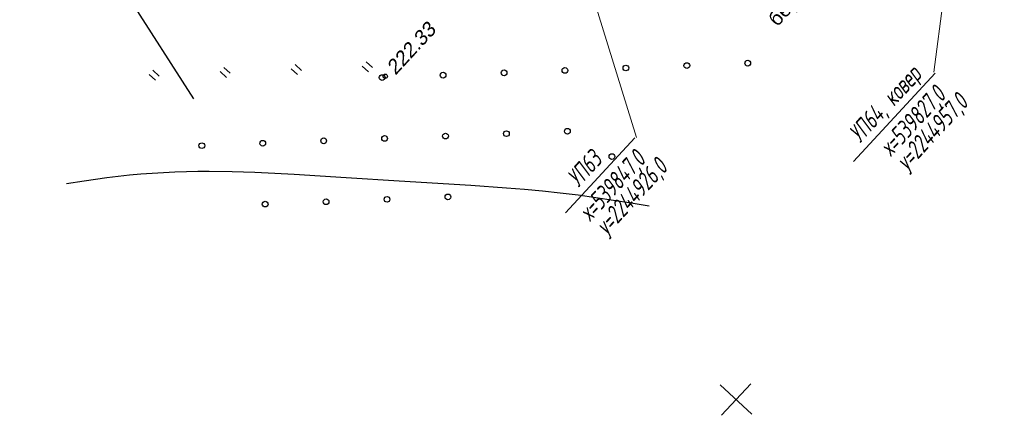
# Model space of a CAD drawing. Header units: millimetres. Extents: x -10 to 1169, y 1 to 1686.
# Tile 31 of 224: x 251 to 319, y 493 to 520. Entities that reach past the tile are written whole.
import ezdxf
from ezdxf.enums import TextEntityAlignment as Align

# ---------------------------------------------------------------- set-up
doc = ezdxf.new("R2010")
doc.units = ezdxf.units.MM
doc.linetypes.add('CONTI', pattern=[0])
for name, color, linetype in [('CONTURS', 7, 'Continuous'), ('COORDS', 7, 'Continuous'), ('GPR_PICK', 7, 'Continuous'), ('IZOLINES', 32, 'Continuous'), ('PDIGIT', 170, 'Continuous'), ('PICKETS', 7, 'Continuous'), ('ОБЪЕКТЫ_АВТОДОРОГ', 7, 'Continuous')]:
    doc.layers.add(name, color=color, linetype=linetype)
doc.styles.add('GPR', font='isocpeui.ttf', dxfattribs={"width": 0.8})
doc.styles.get("Standard").update_dxf_attribs({"font": 'arial.ttf'})

# ---------------------------------------------------------------- blocks, each defined once
blk = doc.blocks.new('401')
at = {"layer": 'CONTURS'}
for p, q in [((0, 0), (0, 1.2)), ((0.8, 0), (0.8, 1.2))]:
    blk.add_line(p, q, dxfattribs=at)
blk = doc.blocks.new('373')
at = {"layer": 'CONTURS'}
blk.add_circle((0, 0), 0.4, dxfattribs=at)

msp = doc.modelspace()

# ---------------------------------------------------------------- linework, layer by layer
at = {"layer": 'CONTURS', "color": 0, "linetype": 'CONTI', "lineweight": 15}
for p, q in [((319.33127, 554.03975), (314.43065, 516.51282)), ((283.59603, 544.89664), (293.73762, 511.97254)), ((308.84561, 510.3011), (314.51865, 516.44055)), ((288.78868, 506.71646), (293.61143, 511.93572))]:
    msp.add_line(p, q, dxfattribs=at)
at = {"layer": 'COORDS', "lineweight": -2}
for p, q in [((301.77049, 492.70019), (299.56713, 494.73616)), ((299.65082, 492.6165), (301.68679, 494.81986))]:
    msp.add_line(p, q, dxfattribs=at)
at = {"layer": 'IZOLINES'}
msp.add_lwpolyline([(294.60721, 507.17548), (293.37588, 507.39042), (292.14228, 507.59153), (290.90627, 507.77664), (289.66789, 507.9445), (288.42735, 508.09474), (287.18493, 508.22785), (285.94099, 508.3451), (284.69586, 508.44836), (282.20335, 508.62274), (277.21507, 508.92099), (273.53776, 509.1604), (269.9178, 509.39783), (269.90494, 509.3986), (269.90494, 509.3986), (269.90494, 509.3986), (269.90494, 509.3986), (269.90494, 509.3986), (269.90494, 509.3986), (269.90644, 509.39948), (268.55832, 509.4732), (267.18721, 509.53484), (267.17731, 509.53522), (267.17731, 509.53522), (267.17731, 509.53522), (267.17731, 509.53522), (267.17731, 509.53522), (267.17731, 509.53522), (267.1773, 509.53522), (267.17805, 509.53576), (265.5896, 509.58288), (264.00082, 509.59947), (263.20644, 509.59434), (262.41223, 509.5794), (261.61834, 509.55406), (260.82494, 509.5178), (260.0322, 509.47017), (259.24032, 509.41082), (258.44949, 509.33955), (257.6599, 509.25629), (256.87171, 509.16126), (256.08502, 509.05495), (255.29985, 508.93826), (254.0793, 508.73712)], dxfattribs=at)
at = {"layer": 'PICKETS', "color": 7, "lineweight": -2}
msp.add_circle((276.25004, 516.23693), 0.15, dxfattribs=at)
at = {"layer": 'ОБЪЕКТЫ_АВТОДОРОГ', "color": 0, "lineweight": 30}
msp.add_line((240.06527, 550.30356), (262.90643, 514.66752), dxfattribs=at)

# ---------------------------------------------------------------- block references
at = {"layer": 'CONTURS', "lineweight": -2, "xscale": 0.5, "yscale": 0.5, "zscale": 0.5, "rotation": 47.26113010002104}
for name, p in [('373', (301.47565, 517.14696)), ('401', (260.25356, 515.95694)), ('401', (265.19946, 516.15222)), ('401', (270.14535, 516.34751)), ('401', (275.09124, 516.5428)), ('373', (284.5183, 516.4774)), ('373', (288.75764, 516.64479)), ('373', (292.99698, 516.81218)), ('373', (297.23631, 516.97957)), ('373', (276.03963, 516.14262)), ('373', (280.27897, 516.31001)), ('373', (284.68569, 512.23806)), ('373', (288.92503, 512.40545)), ('373', (267.72834, 511.56851)), ('373', (271.96768, 511.7359)), ('373', (276.20702, 511.90329)), ('373', (280.44635, 512.07067)), ('373', (263.489, 511.40112)), ('373', (292.02655, 510.63764)), ('373', (272.13507, 507.49656)), ('373', (276.37441, 507.66395)), ('373', (280.61374, 507.83134)), ('373', (267.89573, 507.32917))]:
    msp.add_blockref(name, p, dxfattribs=at)

# ---------------------------------------------------------------- texts
at = {"layer": 'CONTURS', "lineweight": -2}
msp.add_text('бер.', height=1, rotation=47.2611301, dxfattribs=at).set_placement((303.53197, 519.64137))
at = {"layer": 'GPR_PICK', "style": 'GPR', "width": 0.7}
for s, p in [('УП64, ковер', (311.47613, 513.89648)), ('х=539827,0', (313.39251, 512.70487)), ('у=2244957,0', (314.7297, 511.94893)), ('УП63', (290.56891, 509.39165)), ('х=539847,0', (292.4853, 508.20004)), ('у=2244926,0', (293.82248, 507.44411))]:
    msp.add_text(s, height=1.25, rotation=47.2611301, dxfattribs=at).set_placement(p, align=Align.CENTER)
at = {"layer": 'PDIGIT', "color": 7, "lineweight": -2, "oblique": 10}
msp.add_text('222.33', height=1, rotation=47.2611301, dxfattribs=at).set_placement((276.9566, 516.26482))

doc.saveas('drawing.dxf')
